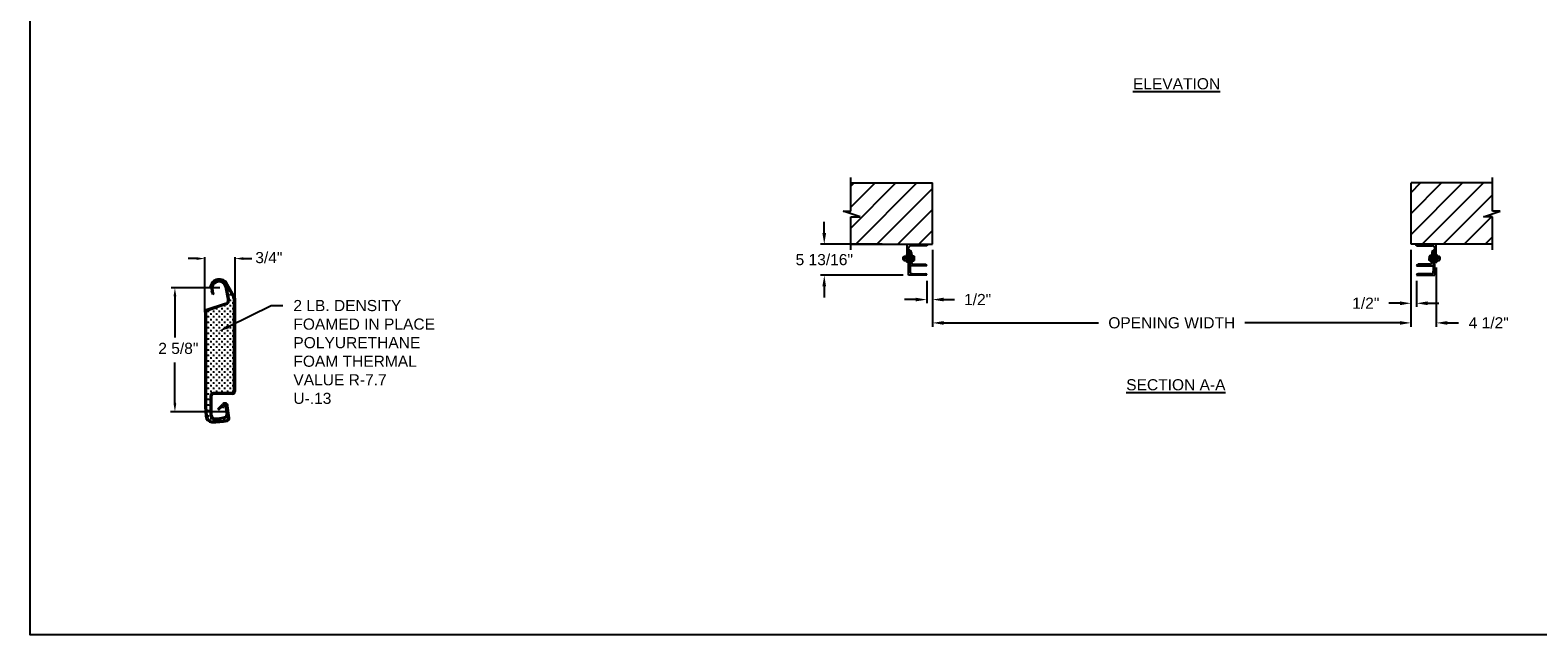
# Model space of a CAD drawing. Header units: inches. Extents: x 170 to 312, y 215 to 248.
# Tile 166 of 256: x 194 to 207, y 215 to 220. Entities that reach past the tile are written whole.
import ezdxf
from ezdxf import colors
from ezdxf.entities.mleader import LeaderData, LeaderLine
from ezdxf.math import Vec2, Vec3

# ---------------------------------------------------------------- set-up
doc = ezdxf.new("R2010")
doc.units = ezdxf.units.IN
doc.header["$LTSCALE"] = 0.25
doc.header["$MEASUREMENT"] = 0
for name, color, linetype in [('ANNOTATIONS', 1, 'Continuous'), ('DETAILS', 4, 'Continuous'), ('MOTOR LH', 7, 'Continuous')]:
    doc.layers.add(name, color=color, linetype=linetype)
doc.styles.add('ARIAL', font='arial.ttf', dxfattribs={"height": 0.09375})
doc.dimstyles.new('STANDARD$0', dxfattribs={"dimtxt": 0.09375, "dimasz": 0.09375, "dimexe": 0.03125, "dimexo": 0.046875, "dimgap": 0.09, "dimtad": 0, "dimtih": 1, "dimtoh": 1, "dimdec": 4, "dimzin": 0, "dimdsep": 46, "dimtxsty": 'ARIAL', "dimcen": 0.09, "dimadec": 0, "dimazin": 0, "dimtfac": 1, "dimtdec": 4, "dimtofl": 0, "dimtmove": 0, "dimatfit": 1, "dimfxl": 1, "dimtolj": 1, "dimtzin": 0, "dimarcsym": 0})
pattern_1 = [(45, (22.68008, -32.78357), (-0.08838835, 0.08838835), [])]

# ---------------------------------------------------------------- blocks, each defined once
blk = doc.blocks.new('*D134')
at = {"layer": 'ANNOTATIONS', "color": 0, "lineweight": -2, "transparency": 16777216}
for p, q in [((200.944, 218.141), (200.944, 218.235)), ((201.433, 218.047), (200.912, 218.047)), ((201.608, 217.786), (200.912, 217.786)), ((200.944, 217.692), (200.944, 217.598))]:
    blk.add_line(p, q, dxfattribs=at)
at = {"layer": 'ANNOTATIONS', "color": 0, "transparency": 16777216}
for points in [[(200.928, 218.141), (200.959, 218.141), (200.944, 218.047)], [(200.928, 217.692), (200.959, 217.692), (200.944, 217.786)]]:
    blk.add_solid(points, dxfattribs=at)
at = {"layer": 'defpoints', "color": 0, "transparency": 16777216}
for p in [(201.48, 218.047), (200.944, 217.786), (201.655, 217.786)]:
    blk.add_point(p, dxfattribs=at)
at = {"layer": 'ANNOTATIONS', "color": 0, "transparency": 16777216, "insert": (200.944, 217.917), "char_height": 0.09375, "attachment_point": 5, "style": 'ARIAL'}
blk.add_mtext('\\A1;5 13/16"', dxfattribs=at)
blk = doc.blocks.new('*D135')
at = {"layer": 'ANNOTATIONS', "color": 0, "lineweight": -2, "transparency": 16777216}
for p, q in [((205.888, 218.001), (205.888, 217.519)), ((205.935, 217.739), (205.935, 217.519)), ((205.794, 217.55), (205.701, 217.55)), ((206.029, 217.55), (206.123, 217.55))]:
    blk.add_line(p, q, dxfattribs=at)
at = {"layer": 'ANNOTATIONS', "color": 0, "transparency": 16777216}
for points in [[(205.794, 217.566), (205.794, 217.534), (205.888, 217.55)], [(206.029, 217.566), (206.029, 217.534), (205.935, 217.55)]]:
    blk.add_solid(points, dxfattribs=at)
at = {"layer": 'defpoints', "color": 0, "transparency": 16777216}
for p in [(205.888, 218.047), (205.935, 217.786), (205.935, 217.55)]:
    blk.add_point(p, dxfattribs=at)
at = {"layer": 'ANNOTATIONS', "color": 0, "transparency": 16777216, "insert": (205.507, 217.55), "char_height": 0.0938, "attachment_point": 5, "style": 'ARIAL'}
blk.add_mtext('\\A1;1/2"', dxfattribs=at)
blk = doc.blocks.new('*D136')
at = {"layer": 'ANNOTATIONS', "color": 0, "lineweight": -2, "transparency": 16777216}
for p, q in [((201.855, 218.001), (201.855, 217.55)), ((201.808, 217.739), (201.808, 217.55)), ((201.714, 217.581), (201.62, 217.581)), ((201.949, 217.581), (202.042, 217.581))]:
    blk.add_line(p, q, dxfattribs=at)
at = {"layer": 'ANNOTATIONS', "color": 0, "transparency": 16777216}
for points in [[(201.714, 217.597), (201.714, 217.566), (201.808, 217.581)], [(201.949, 217.597), (201.949, 217.566), (201.855, 217.581)]]:
    blk.add_solid(points, dxfattribs=at)
at = {"layer": 'defpoints', "color": 0, "transparency": 16777216}
for p in [(201.855, 218.047), (201.808, 217.786), (201.808, 217.581)]:
    blk.add_point(p, dxfattribs=at)
at = {"layer": 'ANNOTATIONS', "color": 0, "transparency": 16777216, "insert": (202.236, 217.581), "char_height": 0.0938, "attachment_point": 5, "style": 'ARIAL'}
blk.add_mtext('\\A1;1/2"', dxfattribs=at)
blk = doc.blocks.new('*D139')
at = {"layer": 'ANNOTATIONS', "color": 0, "lineweight": -2, "transparency": 16777216}
for p, q in [((205.888, 218.001), (205.888, 217.353)), ((206.101, 217.851), (206.101, 217.353)), ((205.794, 217.385), (205.701, 217.385)), ((206.194, 217.385), (206.288, 217.385))]:
    blk.add_line(p, q, dxfattribs=at)
at = {"layer": 'ANNOTATIONS', "color": 0, "transparency": 16777216}
for points in [[(205.794, 217.4), (205.794, 217.369), (205.888, 217.385)], [(206.194, 217.4), (206.194, 217.369), (206.101, 217.385)]]:
    blk.add_solid(points, dxfattribs=at)
at = {"layer": 'defpoints', "color": 0, "transparency": 16777216}
for p in [(205.888, 218.047), (206.101, 217.897), (206.101, 217.385)]:
    blk.add_point(p, dxfattribs=at)
at = {"layer": 'ANNOTATIONS', "color": 0, "transparency": 16777216, "insert": (206.543, 217.385), "char_height": 0.0938, "attachment_point": 5, "style": 'ARIAL'}
blk.add_mtext('\\A1;4 1/2"', dxfattribs=at)
blk = doc.blocks.new('*D160')
at = {"layer": 'ANNOTATIONS', "color": 0, "lineweight": -2, "transparency": 16777216}
for p, q in [((201.855, 218.001), (201.855, 217.353)), ((205.888, 218.001), (205.888, 217.353)), ((201.949, 217.385), (203.255, 217.385)), ((205.794, 217.385), (204.488, 217.385))]:
    blk.add_line(p, q, dxfattribs=at)
at = {"layer": 'ANNOTATIONS', "color": 0, "transparency": 16777216}
for points in [[(201.949, 217.4), (201.949, 217.369), (201.855, 217.385)], [(205.794, 217.4), (205.794, 217.369), (205.888, 217.385)]]:
    blk.add_solid(points, dxfattribs=at)
at = {"layer": 'defpoints', "color": 0, "transparency": 16777216}
for p in [(201.855, 218.047), (205.888, 218.047), (205.888, 217.385)]:
    blk.add_point(p, dxfattribs=at)
at = {"layer": 'ANNOTATIONS', "color": 0, "transparency": 16777216, "insert": (203.872, 217.385), "char_height": 0.09375, "attachment_point": 5, "style": 'ARIAL'}
blk.add_mtext('\\A1;OPENING WIDTH', dxfattribs=at)

msp = doc.modelspace()

# ---------------------------------------------------------------- hatches: boundary and pattern name
at = {"layer": 'MOTOR LH'}
h = msp.add_hatch(dxfattribs=at)
h.set_pattern_fill('ANSI31', color=256, style=0)
h.set_pattern_definition(pattern_1)
h.paths.add_polyline_path([(201.85487, 218.56305), (201.16737, 218.56305), (201.16737, 218.32585), (201.10327, 218.32585), (201.24534, 218.27894), (201.16737, 218.27894), (201.16737, 218.04742), (201.85487, 218.04742), (201.85487, 218.20993)])
h = msp.add_hatch(dxfattribs=at)
h.set_pattern_fill('ANSI31', color=256, style=0)
h.set_pattern_definition(pattern_1)
h.paths.add_polyline_path([(206.63981, 218.32585), (206.57571, 218.32585), (206.57571, 218.56305), (205.88821, 218.56305), (205.88821, 218.04742), (205.90638, 218.04742), (206.57571, 218.04742), (206.57571, 218.27894), (206.49774, 218.27894)])

# ---------------------------------------------------------------- linework, layer by layer
at = {"layer": 'ANNOTATIONS'}
for p, q in [((195.65451, 217.92642), (195.58419, 217.92642)), ((195.72483, 217.48302), (195.72483, 217.93908)), ((195.97929, 217.5935), (195.97929, 217.93908)), ((196.04961, 217.92642), (196.11993, 217.92642)), ((195.84993, 217.67983), (195.43982, 217.67983)), ((195.47204, 217.60951), (195.47204, 217.26305)), ((195.47204, 216.70563), (195.47204, 217.05209)), ((195.89633, 216.63531), (195.43416, 216.63531))]:
    msp.add_line(p, q, dxfattribs=at)
for p in [(195.97929, 217.92642), (195.47204, 216.70981)]:
    msp.add_point(p, dxfattribs=at)
for points in [[(195.65451, 217.9147), (195.65451, 217.93814), (195.72483, 217.92642)], [(196.04961, 217.9147), (196.04961, 217.93814), (195.97929, 217.92642)], [(195.48376, 217.60951), (195.46032, 217.60951), (195.47204, 217.67983)], [(195.48376, 216.70563), (195.46032, 216.70563), (195.47204, 216.63531)]]:
    msp.add_solid(points, dxfattribs=at)
at = {"layer": 'defpoints'}
msp.add_lwpolyline([(213.72204, 214.75854), (194.25216, 214.75854), (194.25216, 227.49365), (213.72204, 227.49365)], close=True, dxfattribs=at)
at = {"layer": 'DETAILS'}
for p, q in [((195.77723, 217.68275), (195.76626, 217.68469)), ((195.79018, 217.62331), (195.78004, 217.65479)), ((195.80078, 217.62675), (195.79064, 217.65821)), ((195.9187, 217.58535), (195.89825, 217.68635)), ((195.96409, 217.60655), (195.90653, 217.70626)), ((195.92957, 217.5878), (195.90917, 217.68856)), ((195.9144, 217.69263), (195.9144, 217.68443)), ((195.97258, 217.61413), (195.91617, 217.71183)), ((195.93114, 217.65462), (195.91953, 217.65462)), ((195.92534, 217.66042), (195.92534, 217.64882)), ((195.89812, 217.54917), (195.73674, 217.49517)), ((195.90165, 217.5386), (195.74028, 217.48461)), ((195.80078, 217.62675), (195.79018, 217.62331)), ((195.82156, 217.51037), (195.82156, 217.49876)), ((195.86798, 217.51037), (195.86798, 217.49876)), ((195.89699, 217.52777), (195.88538, 217.52777)), ((195.89119, 217.53357), (195.89119, 217.52197)), ((195.9144, 217.54548), (195.9144, 217.54518)), ((195.9144, 217.51037), (195.9144, 217.49876)), ((195.9202, 217.55098), (195.92017, 217.55098)), ((195.94341, 217.62061), (195.9318, 217.62061)), ((195.94341, 217.57419), (195.9318, 217.57419)), ((195.94341, 217.52777), (195.9318, 217.52777)), ((195.9376, 217.62641), (195.9376, 217.61481)), ((195.9376, 217.57999), (195.9376, 217.56839)), ((195.9376, 217.53357), (195.9376, 217.52197)), ((195.96662, 217.5974), (195.95501, 217.5974)), ((195.96662, 217.55098), (195.95501, 217.55098)), ((195.96081, 217.6032), (195.96081, 217.5916)), ((195.96081, 217.55678), (195.96081, 217.54518)), ((195.96081, 217.51037), (195.96081, 217.49876)), ((195.97929, 217.5891), (195.97929, 216.80832)), ((195.72483, 217.47862), (195.72483, 216.68233)), ((195.73597, 217.47862), (195.73597, 216.68233)), ((195.75774, 217.48135), (195.74613, 217.48135)), ((195.75774, 217.43494), (195.74613, 217.43494)), ((195.75774, 217.38852), (195.74613, 217.38852)), ((195.75193, 217.48716), (195.75193, 217.47555)), ((195.75193, 217.44074), (195.75193, 217.42914)), ((195.75193, 217.39432), (195.75193, 217.38272)), ((195.78095, 217.45815), (195.76934, 217.45815)), ((195.78095, 217.41173), (195.76934, 217.41173)), ((195.77514, 217.46395), (195.77514, 217.45234)), ((195.77514, 217.41753), (195.77514, 217.40593)), ((195.80415, 217.48135), (195.79255, 217.48135)), ((195.80415, 217.43494), (195.79255, 217.43494)), ((195.80415, 217.38852), (195.79255, 217.38852)), ((195.79835, 217.48716), (195.79835, 217.47555)), ((195.79835, 217.44074), (195.79835, 217.42914)), ((195.79835, 217.39432), (195.79835, 217.38272)), ((195.82736, 217.50456), (195.81576, 217.50456)), ((195.82736, 217.45815), (195.81576, 217.45815)), ((195.82736, 217.41173), (195.81576, 217.41173)), ((195.82156, 217.46395), (195.82156, 217.45234)), ((195.82156, 217.41753), (195.82156, 217.40593)), ((195.85057, 217.48135), (195.83897, 217.48135)), ((195.85057, 217.43494), (195.83897, 217.43494)), ((195.85057, 217.38852), (195.83897, 217.38852)), ((195.84477, 217.48716), (195.84477, 217.47555)), ((195.84477, 217.44074), (195.84477, 217.42914)), ((195.84477, 217.39432), (195.84477, 217.38272)), ((195.87378, 217.50456), (195.86218, 217.50456)), ((195.87378, 217.45815), (195.86218, 217.45815)), ((195.87378, 217.41173), (195.86218, 217.41173)), ((195.86798, 217.46395), (195.86798, 217.45234)), ((195.86798, 217.41753), (195.86798, 217.40593)), ((195.89699, 217.48135), (195.88538, 217.48135)), ((195.89699, 217.43494), (195.88538, 217.43494)), ((195.89699, 217.38852), (195.88538, 217.38852)), ((195.89119, 217.48716), (195.89119, 217.47555)), ((195.89119, 217.44074), (195.89119, 217.42914)), ((195.89119, 217.39432), (195.89119, 217.38272)), ((195.9202, 217.50456), (195.90859, 217.50456)), ((195.9202, 217.45815), (195.90859, 217.45815)), ((195.9202, 217.41173), (195.90859, 217.41173)), ((195.9144, 217.46395), (195.9144, 217.45234)), ((195.9144, 217.41753), (195.9144, 217.40593)), ((195.94341, 217.48135), (195.9318, 217.48135)), ((195.94341, 217.43494), (195.9318, 217.43494)), ((195.94341, 217.38852), (195.9318, 217.38852)), ((195.9376, 217.48716), (195.9376, 217.47555)), ((195.9376, 217.44074), (195.9376, 217.42914)), ((195.9376, 217.39432), (195.9376, 217.38272)), ((195.96662, 217.50456), (195.95501, 217.50456)), ((195.96662, 217.45815), (195.95501, 217.45815)), ((195.96662, 217.41173), (195.95501, 217.41173)), ((195.96081, 217.46395), (195.96081, 217.45234)), ((195.96081, 217.41753), (195.96081, 217.40593)), ((195.75774, 217.3421), (195.74613, 217.3421)), ((195.75774, 217.29568), (195.74613, 217.29568)), ((195.75193, 217.3479), (195.75193, 217.3363)), ((195.75193, 217.30149), (195.75193, 217.28988)), ((195.75193, 217.25507), (195.75193, 217.24347)), ((195.78095, 217.36531), (195.76934, 217.36531)), ((195.78095, 217.31889), (195.76934, 217.31889)), ((195.78095, 217.27248), (195.76934, 217.27248)), ((195.77514, 217.37111), (195.77514, 217.35951)), ((195.77514, 217.3247), (195.77514, 217.31309)), ((195.77514, 217.27828), (195.77514, 217.26667)), ((195.80415, 217.3421), (195.79255, 217.3421)), ((195.80415, 217.29568), (195.79255, 217.29568)), ((195.79835, 217.3479), (195.79835, 217.3363)), ((195.79835, 217.30149), (195.79835, 217.28988)), ((195.79835, 217.25507), (195.79835, 217.24347)), ((195.82736, 217.36531), (195.81576, 217.36531)), ((195.82736, 217.31889), (195.81576, 217.31889)), ((195.82736, 217.27248), (195.81576, 217.27248)), ((195.82156, 217.37111), (195.82156, 217.35951)), ((195.82156, 217.3247), (195.82156, 217.31309)), ((195.82156, 217.27828), (195.82156, 217.26667)), ((195.85057, 217.3421), (195.83897, 217.3421)), ((195.85057, 217.29568), (195.83897, 217.29568)), ((195.84477, 217.3479), (195.84477, 217.3363)), ((195.84477, 217.30149), (195.84477, 217.28988)), ((195.84477, 217.25507), (195.84477, 217.24347)), ((195.87378, 217.36531), (195.86218, 217.36531)), ((195.87378, 217.31889), (195.86218, 217.31889)), ((195.87378, 217.27248), (195.86218, 217.27248)), ((195.86798, 217.37111), (195.86798, 217.35951)), ((195.86798, 217.3247), (195.86798, 217.31309)), ((195.86798, 217.27828), (195.86798, 217.26667)), ((195.89699, 217.3421), (195.88538, 217.3421)), ((195.89699, 217.29568), (195.88538, 217.29568)), ((195.89119, 217.3479), (195.89119, 217.3363)), ((195.89119, 217.30149), (195.89119, 217.28988)), ((195.89119, 217.25507), (195.89119, 217.24347)), ((195.9202, 217.36531), (195.90859, 217.36531)), ((195.9202, 217.31889), (195.90859, 217.31889)), ((195.9202, 217.27248), (195.90859, 217.27248)), ((195.9144, 217.37111), (195.9144, 217.35951)), ((195.9144, 217.3247), (195.9144, 217.31309)), ((195.9144, 217.27828), (195.9144, 217.26667)), ((195.94341, 217.3421), (195.9318, 217.3421)), ((195.94341, 217.29568), (195.9318, 217.29568)), ((195.9376, 217.3479), (195.9376, 217.3363)), ((195.9376, 217.30149), (195.9376, 217.28988)), ((195.9376, 217.25507), (195.9376, 217.24347)), ((195.96662, 217.36531), (195.95501, 217.36531)), ((195.96662, 217.31889), (195.95501, 217.31889)), ((195.96662, 217.27248), (195.95501, 217.27248)), ((195.96081, 217.37111), (195.96081, 217.35951)), ((195.96081, 217.3247), (195.96081, 217.31309)), ((195.96081, 217.27828), (195.96081, 217.26667)), ((195.75774, 217.24927), (195.74613, 217.24927)), ((195.75774, 217.20285), (195.74613, 217.20285)), ((195.75774, 217.15643), (195.74613, 217.15643)), ((195.75193, 217.20865), (195.75193, 217.19705)), ((195.75193, 217.16223), (195.75193, 217.15063)), ((195.78095, 217.22606), (195.76934, 217.22606)), ((195.78095, 217.17964), (195.76934, 217.17964)), ((195.78095, 217.13322), (195.76934, 217.13322)), ((195.77514, 217.23186), (195.77514, 217.22026)), ((195.77514, 217.18544), (195.77514, 217.17384)), ((195.77514, 217.13903), (195.77514, 217.12742)), ((195.80415, 217.24927), (195.79255, 217.24927)), ((195.80415, 217.20285), (195.79255, 217.20285)), ((195.80415, 217.15643), (195.79255, 217.15643)), ((195.79835, 217.20865), (195.79835, 217.19705)), ((195.79835, 217.16223), (195.79835, 217.15063)), ((195.82736, 217.22606), (195.81576, 217.22606)), ((195.82736, 217.17964), (195.81576, 217.17964)), ((195.82736, 217.13322), (195.81576, 217.13322)), ((195.82156, 217.23186), (195.82156, 217.22026)), ((195.82156, 217.18544), (195.82156, 217.17384)), ((195.82156, 217.13903), (195.82156, 217.12742)), ((195.85057, 217.24927), (195.83897, 217.24927)), ((195.85057, 217.20285), (195.83897, 217.20285)), ((195.85057, 217.15643), (195.83897, 217.15643)), ((195.84477, 217.20865), (195.84477, 217.19705)), ((195.84477, 217.16223), (195.84477, 217.15063)), ((195.87378, 217.22606), (195.86218, 217.22606)), ((195.87378, 217.17964), (195.86218, 217.17964)), ((195.87378, 217.13322), (195.86218, 217.13322)), ((195.86798, 217.23186), (195.86798, 217.22026)), ((195.86798, 217.18544), (195.86798, 217.17384)), ((195.86798, 217.13903), (195.86798, 217.12742)), ((195.89699, 217.24927), (195.88538, 217.24927)), ((195.89699, 217.20285), (195.88538, 217.20285)), ((195.89699, 217.15643), (195.88538, 217.15643)), ((195.89119, 217.20865), (195.89119, 217.19705)), ((195.89119, 217.16223), (195.89119, 217.15063)), ((195.9202, 217.22606), (195.90859, 217.22606)), ((195.9202, 217.17964), (195.90859, 217.17964)), ((195.9202, 217.13322), (195.90859, 217.13322)), ((195.9144, 217.23186), (195.9144, 217.22026)), ((195.9144, 217.18544), (195.9144, 217.17384)), ((195.9144, 217.13903), (195.9144, 217.12742)), ((195.94341, 217.24927), (195.9318, 217.24927)), ((195.94341, 217.20285), (195.9318, 217.20285)), ((195.94341, 217.15643), (195.9318, 217.15643)), ((195.9376, 217.20865), (195.9376, 217.19705)), ((195.9376, 217.16223), (195.9376, 217.15063)), ((195.96662, 217.22606), (195.95501, 217.22606)), ((195.96662, 217.17964), (195.95501, 217.17964)), ((195.96662, 217.13322), (195.95501, 217.13322)), ((195.96081, 217.23186), (195.96081, 217.22026)), ((195.96081, 217.18544), (195.96081, 217.17384)), ((195.96081, 217.13903), (195.96081, 217.12742)), ((195.75774, 217.11001), (195.74613, 217.11001)), ((195.75774, 217.0636), (195.74613, 217.0636)), ((195.75774, 217.01718), (195.74613, 217.01718)), ((195.75193, 217.11582), (195.75193, 217.10421)), ((195.75193, 217.0694), (195.75193, 217.0578)), ((195.75193, 217.02298), (195.75193, 217.01138)), ((195.78095, 217.08681), (195.76934, 217.08681)), ((195.78095, 217.04039), (195.76934, 217.04039)), ((195.77514, 217.09261), (195.77514, 217.081)), ((195.77514, 217.04619), (195.77514, 217.03459)), ((195.77514, 216.99977), (195.77514, 216.98817)), ((195.80415, 217.11001), (195.79255, 217.11001)), ((195.80415, 217.0636), (195.79255, 217.0636)), ((195.80415, 217.01718), (195.79255, 217.01718)), ((195.79835, 217.11582), (195.79835, 217.10421)), ((195.79835, 217.0694), (195.79835, 217.0578)), ((195.79835, 217.02298), (195.79835, 217.01138)), ((195.82736, 217.08681), (195.81576, 217.08681)), ((195.82736, 217.04039), (195.81576, 217.04039)), ((195.82156, 217.09261), (195.82156, 217.081)), ((195.82156, 217.04619), (195.82156, 217.03459)), ((195.82156, 216.99977), (195.82156, 216.98817)), ((195.85057, 217.11001), (195.83897, 217.11001)), ((195.85057, 217.0636), (195.83897, 217.0636)), ((195.85057, 217.01718), (195.83897, 217.01718)), ((195.84477, 217.11582), (195.84477, 217.10421)), ((195.84477, 217.0694), (195.84477, 217.0578)), ((195.84477, 217.02298), (195.84477, 217.01138)), ((195.87378, 217.08681), (195.86218, 217.08681)), ((195.87378, 217.04039), (195.86218, 217.04039)), ((195.86798, 217.09261), (195.86798, 217.081)), ((195.86798, 217.04619), (195.86798, 217.03459)), ((195.86798, 216.99977), (195.86798, 216.98817)), ((195.89699, 217.11001), (195.88538, 217.11001)), ((195.89699, 217.0636), (195.88538, 217.0636)), ((195.89699, 217.01718), (195.88538, 217.01718)), ((195.89119, 217.11582), (195.89119, 217.10421)), ((195.89119, 217.0694), (195.89119, 217.0578)), ((195.89119, 217.02298), (195.89119, 217.01138)), ((195.9202, 217.08681), (195.90859, 217.08681)), ((195.9202, 217.04039), (195.90859, 217.04039)), ((195.9144, 217.09261), (195.9144, 217.081)), ((195.9144, 217.04619), (195.9144, 217.03459)), ((195.9144, 216.99977), (195.9144, 216.98817)), ((195.94341, 217.11001), (195.9318, 217.11001)), ((195.94341, 217.0636), (195.9318, 217.0636)), ((195.94341, 217.01718), (195.9318, 217.01718)), ((195.9376, 217.11582), (195.9376, 217.10421)), ((195.9376, 217.0694), (195.9376, 217.0578)), ((195.9376, 217.02298), (195.9376, 217.01138)), ((195.96662, 217.08681), (195.95501, 217.08681)), ((195.96662, 217.04039), (195.95501, 217.04039)), ((195.96081, 217.09261), (195.96081, 217.081)), ((195.96081, 217.04619), (195.96081, 217.03459)), ((195.96081, 216.99977), (195.96081, 216.98817)), ((195.75774, 216.97076), (195.74613, 216.97076)), ((195.75774, 216.92434), (195.74613, 216.92434)), ((195.75774, 216.87793), (195.74613, 216.87793)), ((195.75193, 216.97656), (195.75193, 216.96496)), ((195.75193, 216.93015), (195.75193, 216.91854)), ((195.75193, 216.88373), (195.75193, 216.87213)), ((195.78095, 216.99397), (195.76934, 216.99397)), ((195.78095, 216.94755), (195.76934, 216.94755)), ((195.78095, 216.90114), (195.76934, 216.90114)), ((195.77514, 216.95336), (195.77514, 216.94175)), ((195.77514, 216.90694), (195.77514, 216.89533)), ((195.80415, 216.97076), (195.79255, 216.97076)), ((195.80415, 216.92434), (195.79255, 216.92434)), ((195.80415, 216.87793), (195.79255, 216.87793)), ((195.79835, 216.97656), (195.79835, 216.96496)), ((195.79835, 216.93015), (195.79835, 216.91854)), ((195.79835, 216.88373), (195.79835, 216.87213)), ((195.82736, 216.99397), (195.81576, 216.99397)), ((195.82736, 216.94755), (195.81576, 216.94755)), ((195.82736, 216.90114), (195.81576, 216.90114)), ((195.82156, 216.95336), (195.82156, 216.94175)), ((195.82156, 216.90694), (195.82156, 216.89533)), ((195.85057, 216.97076), (195.83897, 216.97076)), ((195.85057, 216.92434), (195.83897, 216.92434)), ((195.85057, 216.87793), (195.83897, 216.87793)), ((195.84477, 216.97656), (195.84477, 216.96496)), ((195.84477, 216.93015), (195.84477, 216.91854)), ((195.84477, 216.88373), (195.84477, 216.87213)), ((195.87378, 216.99397), (195.86218, 216.99397)), ((195.87378, 216.94755), (195.86218, 216.94755)), ((195.87378, 216.90114), (195.86218, 216.90114)), ((195.86798, 216.95336), (195.86798, 216.94175)), ((195.86798, 216.90694), (195.86798, 216.89533)), ((195.89699, 216.97076), (195.88538, 216.97076)), ((195.89699, 216.92434), (195.88538, 216.92434)), ((195.89699, 216.87793), (195.88538, 216.87793)), ((195.89119, 216.97656), (195.89119, 216.96496)), ((195.89119, 216.93015), (195.89119, 216.91854)), ((195.89119, 216.88373), (195.89119, 216.87213)), ((195.9202, 216.99397), (195.90859, 216.99397)), ((195.9202, 216.94755), (195.90859, 216.94755)), ((195.9202, 216.90114), (195.90859, 216.90114)), ((195.9144, 216.95336), (195.9144, 216.94175)), ((195.9144, 216.90694), (195.9144, 216.89533)), ((195.94341, 216.97076), (195.9318, 216.97076)), ((195.94341, 216.92434), (195.9318, 216.92434)), ((195.94341, 216.87793), (195.9318, 216.87793)), ((195.9376, 216.97656), (195.9376, 216.96496)), ((195.9376, 216.93015), (195.9376, 216.91854)), ((195.9376, 216.88373), (195.9376, 216.87213)), ((195.96662, 216.99397), (195.95501, 216.99397)), ((195.96662, 216.94755), (195.95501, 216.94755)), ((195.96662, 216.90114), (195.95501, 216.90114)), ((195.96081, 216.95336), (195.96081, 216.94175)), ((195.96081, 216.90694), (195.96081, 216.89533)), ((195.75774, 216.83151), (195.74613, 216.83151)), ((195.75774, 216.78509), (195.74613, 216.78509)), ((195.75193, 216.83731), (195.75193, 216.82571)), ((195.75193, 216.79089), (195.75193, 216.77929)), ((195.75193, 216.74448), (195.75193, 216.73287)), ((195.78095, 216.85472), (195.76934, 216.85472)), ((195.78095, 216.8083), (195.76934, 216.8083)), ((195.7716, 216.76188), (195.76934, 216.76188)), ((195.7716, 216.60594), (195.7716, 216.77259)), ((195.77514, 216.86052), (195.77514, 216.84892)), ((195.77514, 216.8141), (195.77514, 216.8025)), ((195.78267, 216.60594), (195.78267, 216.77259)), ((195.80415, 216.83151), (195.79255, 216.83151)), ((195.95589, 216.78492), (195.795, 216.78492)), ((195.79835, 216.83731), (195.79835, 216.82571)), ((195.82736, 216.85472), (195.81576, 216.85472)), ((195.82736, 216.8083), (195.81576, 216.8083)), ((195.82156, 216.86052), (195.82156, 216.84892)), ((195.82156, 216.8141), (195.82156, 216.8025)), ((195.85057, 216.83151), (195.83897, 216.83151)), ((195.84477, 216.83731), (195.84477, 216.82571)), ((195.87378, 216.85472), (195.86218, 216.85472)), ((195.87378, 216.8083), (195.86218, 216.8083)), ((195.86798, 216.86052), (195.86798, 216.84892)), ((195.86798, 216.8141), (195.86798, 216.8025)), ((195.89699, 216.83151), (195.88538, 216.83151)), ((195.89119, 216.83731), (195.89119, 216.82571)), ((195.9202, 216.85472), (195.90859, 216.85472)), ((195.9202, 216.8083), (195.90859, 216.8083)), ((195.9144, 216.86052), (195.9144, 216.84892)), ((195.9144, 216.8141), (195.9144, 216.8025)), ((195.94341, 216.83151), (195.9318, 216.83151)), ((195.9376, 216.83731), (195.9376, 216.82571)), ((195.96662, 216.85472), (195.95501, 216.85472)), ((195.96662, 216.8083), (195.95501, 216.8083)), ((195.96081, 216.86052), (195.96081, 216.84892)), ((195.96081, 216.8141), (195.96081, 216.8025)), ((195.72483, 216.68233), (195.7307, 216.59828)), ((195.73597, 216.68233), (195.74164, 216.59912)), ((195.75774, 216.73867), (195.74613, 216.73867)), ((195.75774, 216.69226), (195.74613, 216.69226)), ((195.75774, 216.64584), (195.74613, 216.64584)), ((195.75193, 216.69806), (195.75193, 216.68646)), ((195.75193, 216.65164), (195.75193, 216.64004)), ((195.7716, 216.71547), (195.76934, 216.71547)), ((195.7716, 216.66905), (195.76934, 216.66905)), ((195.7716, 216.62263), (195.76934, 216.62263)), ((195.83437, 216.66191), (195.87207, 216.70133)), ((195.83437, 216.66191), (195.84239, 216.65417)), ((195.84239, 216.65417), (195.88012, 216.69363)), ((195.87171, 216.66883), (195.86349, 216.67623)), ((195.87171, 216.66883), (195.88481, 216.68323)), ((195.89673, 216.68127), (195.90644, 216.62084)), ((195.92197, 216.58343), (195.90812, 216.68455)), ((195.93301, 216.58494), (195.91916, 216.68606)), ((195.75774, 216.59942), (195.74613, 216.59942)), ((195.75193, 216.60522), (195.75193, 216.59362)), ((195.78095, 216.57621), (195.76934, 216.57621)), ((195.77514, 216.58202), (195.77514, 216.57041)), ((195.81092, 216.56532), (195.79932, 216.56532)), ((195.80512, 216.57112), (195.80512, 216.55951)), ((195.85834, 216.56804), (195.84673, 216.56804)), ((195.85253, 216.5733), (195.85253, 216.56169)), ((195.89024, 216.57839), (195.87864, 216.57839)), ((195.88444, 216.58161), (195.88444, 216.57259)), ((195.9202, 216.57621), (195.90859, 216.57621)), ((195.9144, 216.58202), (195.9144, 216.57041))]:
    msp.add_line(p, q, dxfattribs=at)
msp.add_lwpolyline([(195.95589, 216.79599, 0.41421356), (195.96822, 216.80832), (195.96822, 217.5891, 0.14681754), (195.96177, 217.61057)], format="xyb", dxfattribs=at)
msp.add_lwpolyline([(195.956, 216.79599), (195.795, 216.79599)], dxfattribs=at)
for centre, radius, start, end in [((195.84554, 217.67439), 0.07994, 27.923895, 172.600748), ((195.84366, 217.6753), 0.06684, 11.446797, 197.861693), ((195.84366, 217.6753), 0.0557, 11.448149, 197.861636), ((195.85006, 217.67603), 0.06405, 28.159066, 73.464339), ((195.88822, 217.57875), 0.03119, 288.5, 12.213386), ((195.88822, 217.57875), 0.04233, 288.5, 12.346924), ((195.92922, 217.5891), 0.05006, 0, 30), ((195.74228, 217.47862), 0.01745, 108.5, 180), ((195.74228, 217.47862), 0.00631, 108.5, 180), ((195.795, 216.77259), 0.02339, 90, 180), ((195.795, 216.77259), 0.01233, 90, 180), ((195.95589, 216.80832), 0.02339, 270, 0), ((195.89193, 216.68233), 0.02748, 7.800797, 136.276056), ((195.89193, 216.68233), 0.01634, 7.800797, 136.27592), ((195.89043, 216.6802), 0.00639, 8.647463, 151.69591), ((195.88301, 216.61708), 0.02374, 284.256135, 9.13037), ((195.78573, 216.60212), 0.05516, 183.998051, 268.538483), ((195.78573, 216.60212), 0.04419, 183.899589, 263.295862), ((195.80651, 216.60594), 0.03491, 180, 270), ((195.7991, 217.12608), 0.56815, 268.131289, 281.452665), ((195.80651, 216.60594), 0.02384, 180, 274.875706), ((195.7991, 217.12608), 0.57929, 268.538483, 281.452665), ((195.79054, 216.98099), 0.39921, 272.292314, 284.256135), ((195.79054, 216.98105), 0.41033, 272.230173, 284.658191), ((195.88301, 216.61708), 0.03491, 289.01232, 355.006351), ((195.90938, 216.5817), 0.01271, 281.452665, 7.807511), ((195.90938, 216.5817), 0.02385, 281.452665, 7.812043)]:
    msp.add_arc(centre, radius, start, end, dxfattribs=at)
for p in [(195.84554, 217.75434), (195.97929, 217.5891), (195.72483, 217.47862), (195.89193, 216.70981)]:
    msp.add_point(p, dxfattribs=at)
at = {"layer": 'MOTOR LH'}
for p, q in [((201.16737, 218.32585), (201.16737, 218.60992)), ((201.16737, 218.56305), (201.85487, 218.56305)), ((201.85487, 218.04742), (201.85487, 218.56305)), ((205.88821, 218.04742), (205.88821, 218.56305)), ((206.57571, 218.56305), (205.88821, 218.56305)), ((206.57571, 218.32585), (206.57571, 218.60992)), ((201.24534, 218.27894), (201.10327, 218.32585)), ((201.10327, 218.32585), (201.16737, 218.32585)), ((201.16737, 218.00055), (201.16737, 218.27894)), ((201.16737, 218.27894), (201.24534, 218.27894)), ((206.49774, 218.27894), (206.63981, 218.32585)), ((206.57571, 218.27894), (206.49774, 218.27894)), ((206.63981, 218.32585), (206.57571, 218.32585)), ((206.57571, 218.00055), (206.57571, 218.27894)), ((201.16737, 218.04742), (201.85487, 218.04742)), ((201.64237, 217.89742), (201.64237, 218.04742)), ((201.65487, 217.78574), (201.65487, 218.01617)), ((201.80488, 218.03492), (201.67362, 218.03492)), ((206.57571, 218.04742), (205.88821, 218.04742)), ((205.9382, 218.03492), (206.06946, 218.03492)), ((206.08821, 217.78574), (206.08821, 218.01617)), ((206.10071, 217.89742), (206.10071, 218.04742)), ((201.60987, 217.93969), (201.61136, 217.94117)), ((201.60987, 217.91766), (201.60987, 217.93969)), ((201.61136, 217.91617), (201.60987, 217.91766)), ((201.61136, 217.94117), (201.61497, 217.94117)), ((201.61136, 217.91617), (201.61136, 217.94117)), ((201.61497, 217.91617), (201.61136, 217.91617)), ((201.61497, 217.94742), (201.63737, 217.94742)), ((201.61497, 217.90992), (201.61497, 217.94742)), ((201.61497, 217.90992), (201.63737, 217.90992)), ((201.63487, 217.92867), (201.61747, 217.92867)), ((201.63737, 217.95992), (201.64237, 217.95992)), ((201.63737, 217.95992), (201.63737, 217.89742)), ((201.64237, 217.89742), (201.63737, 217.89742)), ((201.65486, 217.89742), (201.65487, 217.89742)), ((201.65487, 218.00055), (201.65488, 218.00055)), ((201.66737, 217.99117), (201.66738, 217.99117)), ((201.66737, 217.99117), (201.66737, 217.82011)), ((201.67987, 217.97868), (201.67987, 217.8943)), ((201.67987, 217.95992), (201.68487, 217.95992)), ((201.67987, 217.94868), (201.69935, 217.94868)), ((201.67987, 217.93152), (201.68685, 217.93152)), ((201.67987, 217.91151), (201.68685, 217.91151)), ((201.67987, 217.90866), (201.69935, 217.90866)), ((201.68487, 217.89742), (201.67987, 217.89742)), ((201.68487, 217.94868), (201.68487, 217.95992)), ((201.68487, 217.89742), (201.68487, 217.90866)), ((201.68852, 217.94742), (201.68852, 217.91009)), ((201.68852, 217.93152), (201.69935, 217.93152)), ((201.68852, 217.91151), (201.69935, 217.91151)), ((201.70102, 217.94742), (201.70102, 217.91009)), ((206.04206, 217.94742), (206.04206, 217.91009)), ((206.06321, 217.94868), (206.04373, 217.94868)), ((206.05456, 217.93152), (206.04373, 217.93152)), ((206.05456, 217.91151), (206.04373, 217.91151)), ((206.06321, 217.90866), (206.04373, 217.90866)), ((206.05456, 217.94742), (206.05456, 217.91009)), ((206.06321, 217.93152), (206.05623, 217.93152)), ((206.06321, 217.91151), (206.05623, 217.91151)), ((206.06321, 217.95992), (206.05821, 217.95992)), ((206.05821, 217.94868), (206.05821, 217.95992)), ((206.05821, 217.89742), (206.05821, 217.90866)), ((206.05821, 217.89742), (206.06321, 217.89742)), ((206.06321, 217.97868), (206.06321, 217.8943)), ((206.07571, 217.99117), (206.0757, 217.99117)), ((206.07571, 217.99117), (206.07571, 217.82011)), ((206.08821, 218.00055), (206.0882, 218.00055)), ((206.08822, 217.89742), (206.08821, 217.89742)), ((206.10571, 217.95992), (206.10071, 217.95992)), ((206.10071, 217.89742), (206.10571, 217.89742)), ((206.10571, 217.95992), (206.10571, 217.89742)), ((206.10571, 217.94742), (206.12811, 217.94742)), ((206.10571, 217.90992), (206.12811, 217.90992)), ((206.10821, 217.92867), (206.12561, 217.92867)), ((206.12811, 217.90992), (206.12811, 217.94742)), ((206.13172, 217.94117), (206.12811, 217.94117)), ((206.12811, 217.91617), (206.13172, 217.91617)), ((206.13321, 217.93969), (206.13172, 217.94117)), ((206.13172, 217.91617), (206.13172, 217.94117)), ((206.13172, 217.91617), (206.13321, 217.91766)), ((206.13321, 217.91766), (206.13321, 217.93969)), ((201.808, 217.78574), (201.65487, 217.78574)), ((201.808, 217.86617), (201.66737, 217.86617)), ((201.68925, 217.79824), (201.79551, 217.79824)), ((201.6955, 217.87867), (201.79551, 217.87867)), ((201.808, 217.86618), (201.808, 217.86617)), ((201.808, 217.78575), (201.808, 217.78574)), ((205.93508, 217.86618), (205.93508, 217.86617)), ((205.93508, 217.86617), (206.07571, 217.86617)), ((205.93508, 217.78575), (205.93508, 217.78574)), ((205.93508, 217.78574), (206.08821, 217.78574)), ((206.04758, 217.87867), (205.94757, 217.87867)), ((206.05383, 217.79824), (205.94757, 217.79824))]:
    msp.add_line(p, q, dxfattribs=at)
at = {"layer": 'MOTOR LH', "flags": 128}
for points in [[(201.68685, 217.94868), (201.68806, 217.94799), (201.68852, 217.94726)], [(201.68685, 217.93152), (201.68806, 217.93572), (201.68852, 217.9401)], [(201.68852, 217.92151), (201.68749, 217.92927), (201.68685, 217.93152)], [(201.68685, 217.91151), (201.68841, 217.91902), (201.68852, 217.92151)], [(201.68685, 217.90866), (201.68806, 217.90936), (201.68852, 217.91009)], [(201.69935, 217.94868), (201.70056, 217.94799), (201.70102, 217.94726)], [(201.69935, 217.93152), (201.70056, 217.93572), (201.70102, 217.9401)], [(201.70102, 217.92151), (201.69999, 217.92927), (201.69935, 217.93152)], [(201.69935, 217.91151), (201.70091, 217.91902), (201.70102, 217.92151)], [(201.69935, 217.90866), (201.70056, 217.90936), (201.70102, 217.91009)], [(206.04373, 217.94868), (206.04252, 217.94799), (206.04206, 217.94726)], [(206.04373, 217.93152), (206.04252, 217.93572), (206.04206, 217.9401)], [(206.04206, 217.92151), (206.04309, 217.92927), (206.04373, 217.93152)], [(206.04373, 217.91151), (206.04217, 217.91902), (206.04206, 217.92151)], [(206.04373, 217.90866), (206.04252, 217.90936), (206.04206, 217.91009)], [(206.05623, 217.94868), (206.05502, 217.94799), (206.05456, 217.94726)], [(206.05623, 217.93152), (206.05502, 217.93572), (206.05456, 217.9401)], [(206.05456, 217.92151), (206.05559, 217.92927), (206.05623, 217.93152)], [(206.05623, 217.91151), (206.05467, 217.91902), (206.05456, 217.92151)], [(206.05623, 217.90866), (206.05502, 217.90936), (206.05456, 217.91009)]]:
    msp.add_lwpolyline(points, dxfattribs=at)
at = {"layer": 'MOTOR LH'}
for centre, radius, start, end in [((201.67362, 218.01617), 0.01875, 90, 180), ((201.80488, 218.04741), 0.01249, 270, 0), ((205.9382, 218.04741), 0.01249, 180, 270), ((206.06946, 218.01617), 0.01875, 0, 90), ((201.63799, 217.93693), 0.02304, 152.913174, 177.22408), ((201.63384, 217.93806), 0.01886, 180.027798, 209.834947), ((201.63799, 217.91818), 0.02304, 152.913175, 177.224058), ((201.63384, 217.91931), 0.01886, 180.027798, 209.834947), ((201.61436, 217.93693), 0.02304, 2.77592, 27.086826), ((201.61851, 217.93806), 0.01886, 330.165053, 359.972202), ((201.61436, 217.91818), 0.02304, 2.775942, 27.086825), ((201.61851, 217.91931), 0.01886, 330.165053, 359.972202), ((201.64238, 217.90991), 0.01249, 270, 0), ((201.65488, 217.98806), 0.01249, 0, 90), ((201.66738, 217.97868), 0.01249, 0, 90), ((201.6955, 217.8943), 0.01562, 180, 270), ((201.66351, 217.93968), 0.02502, 0.97621, 21.106816), ((201.68629, 217.90915), 0.00243, 22.723879, 76.579246), ((201.67601, 217.93968), 0.02502, 0.97631, 21.106527), ((201.69879, 217.90915), 0.00243, 22.723939, 76.57869), ((206.06707, 217.93968), 0.02502, 158.893473, 179.02369), ((206.04429, 217.90915), 0.00243, 103.42131, 157.276061), ((206.04758, 217.8943), 0.01562, 270, 0), ((206.07957, 217.93968), 0.02502, 158.893184, 179.02379), ((206.05679, 217.90915), 0.00243, 103.420754, 157.276121), ((206.0757, 217.97868), 0.01249, 90, 180), ((206.0882, 217.98806), 0.01249, 90, 180), ((206.1007, 217.90991), 0.01249, 180, 270), ((206.12872, 217.93693), 0.02304, 152.913174, 177.22408), ((206.12457, 217.93806), 0.01886, 180.027798, 209.834947), ((206.12872, 217.91818), 0.02304, 152.913175, 177.224058), ((206.12457, 217.91931), 0.01886, 180.027798, 209.834947), ((206.10509, 217.93693), 0.02304, 2.77592, 27.086826), ((206.10924, 217.93806), 0.01886, 330.165053, 359.972202), ((206.10509, 217.91818), 0.02304, 2.775942, 27.086825), ((206.10924, 217.91931), 0.01886, 330.165053, 359.972202), ((201.68925, 217.82011), 0.02188, 180, 270), ((201.79551, 217.86618), 0.01249, 0, 90), ((201.79551, 217.78575), 0.01249, 0, 90), ((205.94757, 217.86618), 0.01249, 90, 180), ((205.94757, 217.78575), 0.01249, 90, 180), ((206.05383, 217.82011), 0.02188, 270, 0)]:
    msp.add_arc(centre, radius, start, end, dxfattribs=at)

# ---------------------------------------------------------------- texts
at = {"layer": 'ANNOTATIONS', "style": 'ARIAL'}
for s, p in [('3/4"', (196.14932, 217.8879)), ('2 5/8"', (195.33187, 217.12354))]:
    msp.add_text(s, height=0.09375, dxfattribs=at).set_placement(p)
at = {"layer": 'ANNOTATIONS', "char_height": 0.09375, "attachment_point": 2, "style": 'ARIAL'}
for s, insert, width in [('{\\LELEVATION}', (203.91243, 219.44522), 3.0834986), ('{\\LSECTION A-A}', (203.90652, 216.91103), 1.3823677)]:
    msp.add_mtext(s, dxfattribs=dict(at, insert=insert, width=width))

# ---------------------------------------------------------------- dimensions: what is measured, and where the dimension line sits
at = {"layer": 'ANNOTATIONS'}
for base, p1, p2, angle, text, picture, middle in [((200.94353, 217.78574), (201.47987, 218.04741), (201.65487, 217.78574), 90, '5 13/16"', '*D134', (200.94353, 217.91658)), ((201.808, 217.58132), (201.85487, 218.04742), (201.808, 217.78574), 180, '1/2"', '*D136', (202.23645, 217.58132))]:
    dim = msp.add_linear_dim(base=base, p1=p1, p2=p2, angle=angle, text=text, dimstyle='STANDARD$0', dxfattribs=at)
    dim.commit()
    dim.dimension.update_dxf_attribs({"geometry": picture, "text_midpoint": middle, "dimtype": 160})
dim = msp.add_aligned_dim(p1=(201.85487, 218.04742), p2=(205.88821, 218.04742), distance=-0.6628, text='OPENING WIDTH', dimstyle='STANDARD$0', dxfattribs=at)
dim.commit()
dim.dimension.update_dxf_attribs({"geometry": '*D160', "text_midpoint": (203.87154, 217.38462)})
for base, p2, text, picture, middle in [((205.93508, 217.55007), (205.93508, 217.78574), '1/2"', '*D135', (205.50663, 217.55007)), ((206.10071, 217.38462), (206.10071, 217.89742), '4 1/2"', '*D139', (206.5432, 217.38462))]:
    dim = msp.add_linear_dim(base=base, p1=(205.88821, 218.04742), p2=p2, text=text, dimstyle='STANDARD$0', dxfattribs=at)
    dim.commit()
    dim.dimension.update_dxf_attribs({"geometry": picture, "text_midpoint": middle, "dimtype": 160})

# ---------------------------------------------------------------- leaders
ml = msp.add_multileader_mtext('Standard', dxfattribs=at)
ml.set_content('2 LB. DENSITY\\PFOAMED IN PLACE\\PPOLYURETHANE\\PFOAM THERMAL\\PVALUE R-7.7\\PU-.13', color=256, style='ARIAL')
ml.set_leader_properties()
ml.build(insert=Vec2(0, 0))
ml.multileader.update_dxf_attribs({"dogleg_length": 0.36, "arrow_head_size": 0.09375})
ctx = ml.context
ctx.base_point, ctx.char_height, ctx.arrow_head_size, ctx.landing_gap_size, ctx.plane_origin = Vec3(196.38014, 217.53018), 0.09375, 0.09375, 0.09, Vec3(196.41343, 217.77718)
notes = []
notes.append((ctx, [(0, (1, 1, 0), (196.28218, 217.53018), (1, 0), 0.09796, [(0, [(195.83845, 217.31212)], 0, [])])]))
ctx.mtext.insert, ctx.mtext.flow_direction = Vec3(196.47014, 217.57789), 5
for ctx, leaders in notes:
    for number, flags, end, landing, length, lines in leaders:
        leader = LeaderData()
        leader.index, (leader.has_last_leader_line, leader.has_dogleg_vector, leader.attachment_direction) = number, flags
        leader.last_leader_point, leader.dogleg_vector, leader.dogleg_length = Vec3(end), Vec3(landing), length
        for number, points, colour, breaks in lines:
            line = LeaderLine()
            line.index, line.vertices, line.color, line.breaks = number, Vec3.list(points), colors.encode_raw_color(colour), breaks
            leader.lines.append(line)
        ctx.leaders.append(leader)

doc.saveas('drawing.dxf')
